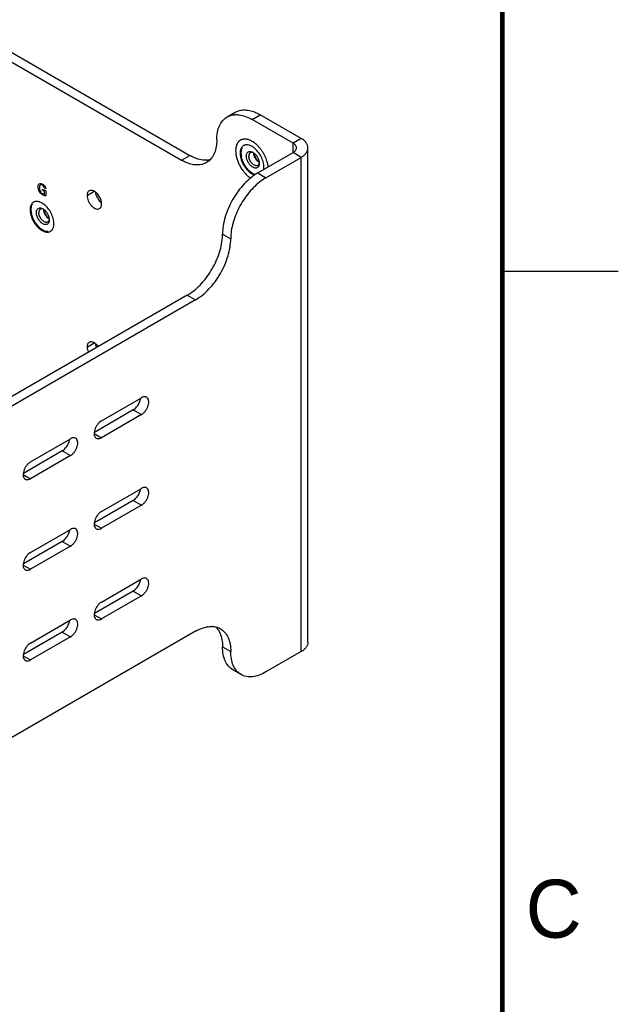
# Model space of a CAD drawing. Header units: inches. Extents: x 0 to 34, y 0 to 22.
# Tile 26 of 27: x 31.4 to 34, y 13.3 to 17.6. Entities that reach past the tile are written whole.
import ezdxf

# ---------------------------------------------------------------- set-up
doc = ezdxf.new("R2010")
doc.units = ezdxf.units.IN
doc.header["$LTSCALE"] = 1.87
doc.header["$MEASUREMENT"] = 0
doc.layers.get('0').update_dxf_attribs({"linetype": 'CONTINUOUS'})
doc.layers.add('02___PRT_ALL_AXES', color=7, linetype='CONTINUOUS')
doc.layers.add('03___PRT_ALL_CURVES', color=7, linetype='CONTINUOUS')
doc.styles.add('TEXTSTYLE_2', font='txt')

msp = doc.modelspace()

# ---------------------------------------------------------------- linework, layer by layer
at = {"color": 7, "linetype": 'CONTINUOUS'}
for p, q in [((32.63215, 17.07215), (32.59679, 17.05174)), ((32.66144, 14.90075), (32.66144, 17.03132)), ((32.36875, 17.00787), (32.37218, 17.00984)), ((32.63215, 16.9905), (32.59679, 17.01091)), ((32.63215, 14.85992), (32.63215, 16.9905)), ((31.77039, 15.85428), (31.94322, 15.95407)), ((31.94322, 15.88174), (31.77039, 15.78195)), ((31.90787, 15.90216), (31.94322, 15.88174)), ((31.73907, 15.80004), (31.77039, 15.78195)), ((31.46421, 15.6775), (31.63704, 15.77729)), ((31.63704, 15.70496), (31.46421, 15.60517)), ((31.60169, 15.72537), (31.63704, 15.70496)), ((31.4329, 15.62325), (31.46421, 15.60517)), ((31.77039, 15.4638), (31.94322, 15.56359)), ((31.94322, 15.49127), (31.77039, 15.39148)), ((31.90787, 15.51168), (31.94322, 15.49127)), ((31.73907, 15.40956), (31.77039, 15.39148)), ((31.46421, 15.28702), (31.63704, 15.38681)), ((31.60169, 15.3349), (31.63704, 15.31448)), ((31.63704, 15.31448), (31.46421, 15.21469)), ((31.4329, 15.23278), (31.46421, 15.21469)), ((31.77039, 15.07333), (31.94322, 15.17311)), ((31.90787, 15.1212), (31.94322, 15.10079)), ((31.94322, 15.10079), (31.77039, 15.001)), ((31.46421, 14.89654), (31.63704, 14.99633)), ((31.73907, 15.01908), (31.77039, 15.001)), ((31.60169, 14.94442), (31.63704, 14.92401)), ((31.63704, 14.92401), (31.46421, 14.82422)), ((31.4329, 14.8423), (31.46421, 14.82422))]:
    msp.add_line(p, q, dxfattribs=at)
at = {"color": 3, "linetype": 'CONTINUOUS'}
for p, q in [((32.59679, 17.01091), (32.59679, 17.05174)), ((31.90787, 15.90216), (31.73988, 15.80516)), ((31.60169, 15.72537), (31.4337, 15.62838)), ((31.90787, 15.51168), (31.73988, 15.41469)), ((31.60169, 15.3349), (31.4337, 15.2379)), ((31.90787, 15.1212), (31.73988, 15.02421)), ((31.60169, 14.94442), (31.4337, 14.84743))]:
    msp.add_line(p, q, dxfattribs=at)
at = {"color": 40, "linetype": 'CONTINUOUS'}
for p, q in [((31.51608, 16.8538), (31.53013, 16.84568)), ((31.51608, 16.84871), (31.51608, 16.8538)), ((31.52998, 16.85545), (31.52419, 16.85879)), ((31.52483, 16.84366), (31.51608, 16.84871)), ((31.52483, 16.83055), (31.52483, 16.84366)), ((31.53013, 16.84568), (31.53013, 16.82387))]:
    msp.add_line(p, q, dxfattribs=at)
at = {"color": 2, "linetype": 'CONTINUOUS'}
msp.add_line((33.50002, 16.5), (34.00002, 16.5), dxfattribs=at)
at = {"color": 7, "linetype": 'CONTINUOUS', "const_width": 0.02}
msp.add_lwpolyline([(33.50002, 0.5), (33.50002, 21.5)], dxfattribs=at)
at = {"color": 3, "linetype": 'CONTINUOUS'}
for centre, radius, start, end in [((32.39592, 17.01998), 0.02433, 119.97345, 128.5932), ((32.39601, 17.01979), 0.02453, 111.00603, 119.93169)]:
    msp.add_arc(centre, radius, start, end, dxfattribs=at)
at = {"color": 7, "linetype": 'CONTINUOUS'}
for centre, radius, start, end in [((32.45684, 17.00866), 0.02931, 178.47967, 180.00529), ((32.47444, 17.01545), 0.04694, 187.72113, 188.1856), ((32.46475, 16.99495), 0.02929, 239.99628, 241.68961), ((32.47946, 17.00684), 0.04698, 231.81593, 232.36818), ((31.55104, 16.76479), 0.02931, 178.47967, 180.00529), ((31.56864, 16.77158), 0.04694, 187.72113, 188.1856), ((31.55894, 16.75108), 0.02929, 239.99628, 241.68961), ((31.57365, 16.76297), 0.04698, 231.81593, 232.36818)]:
    msp.add_arc(centre, radius, start, end, dxfattribs=at)
for points, knots in [([(32.66144, 17.03132), (32.66144, 17.03513), (32.66003, 17.04307), (32.65401, 17.05415), (32.64448, 17.06413), (32.63653, 17.06962), (32.63215, 17.07215)], [0, 0, 0, 0, 0.2176721, 0.4509613, 0.7108494, 1, 1, 1, 1]), ([(32.37224, 17.00973), (32.37224, 17.01178), (32.37258, 17.01926), (32.37439, 17.02677), (32.37687, 17.03162)], [0, 0, 0, 0, 0.2737571, 1, 1, 1, 1]), ([(32.37707, 17.03187), (32.37541, 17.02872), (32.37362, 17.02339), (32.37246, 17.01586), (32.37226, 17.01181), (32.37227, 17.00973)], [0, 0, 0, 0, 0.4686871, 0.726364, 1, 1, 1, 1]), ([(32.63215, 16.9905), (32.63653, 16.99303), (32.64448, 16.99852), (32.65401, 17.0085), (32.66003, 17.01958), (32.66144, 17.02752), (32.66144, 17.03132)], [0, 0, 0, 0, 0.2891506, 0.5490387, 0.7823279, 1, 1, 1, 1]), ([(32.43516, 16.91595), (32.43118, 16.91716), (32.42308, 16.92084), (32.41174, 16.92893), (32.40098, 16.93951), (32.39133, 16.95208), (32.38324, 16.96602), (32.37711, 16.98066), (32.37324, 16.99527), (32.37225, 17.00502), (32.37224, 17.00969)], [0, 0, 0, 0, 0.1047582, 0.2219943, 0.3494931, 0.4836835, 0.620238, 0.7545816, 0.8823686, 1, 1, 1, 1]), ([(32.37227, 17.00969), (32.37227, 17.00691), (32.37263, 17.00119), (32.37356, 16.99554), (32.37417, 16.99266)], [0, 0, 0, 0, 0.4855007, 1, 1, 1, 1]), ([(32.39552, 16.99627), (32.39552, 16.99826), (32.39582, 17.00206), (32.39736, 17.00727), (32.39995, 17.0115), (32.40354, 17.01452), (32.40795, 17.01612), (32.41291, 17.01625), (32.41819, 17.01497), (32.42163, 17.01334), (32.42335, 17.01234)], [0, 0, 0, 0, 0.1448889, 0.2745046, 0.3910911, 0.4999782, 0.6088737, 0.7254728, 0.8550984, 1, 1, 1, 1]), ([(32.4512, 16.96412), (32.4512, 16.96213), (32.45089, 16.95833), (32.44936, 16.95312), (32.44677, 16.94889), (32.44318, 16.94587), (32.43876, 16.94427), (32.4338, 16.94414), (32.42852, 16.94542), (32.42309, 16.948), (32.41769, 16.95179), (32.41064, 16.95839), (32.4032, 16.96855), (32.39811, 16.98009), (32.39592, 16.98949), (32.39552, 16.99407), (32.39552, 16.99627)], [0, 0, 0, 0, 0.0604045, 0.1144412, 0.1630457, 0.2084408, 0.2538403, 0.3024527, 0.3564971, 0.4169106, 0.4835343, 0.555416, 0.7084484, 0.8614926, 0.9333793, 1, 1, 1, 1]), ([(32.41268, 17.01087), (32.41163, 17.01027), (32.40966, 17.00861), (32.40756, 17.00518), (32.40631, 17.00096), (32.40607, 16.99789), (32.40607, 16.99627)], [0, 0, 0, 0, 0.217758, 0.4509482, 0.7101951, 1, 1, 1, 1]), ([(32.44459, 16.95561), (32.4438, 16.95515), (32.44207, 16.95443), (32.43921, 16.95401), (32.43613, 16.95424), (32.43166, 16.95543), (32.42595, 16.95855), (32.41965, 16.96414), (32.41407, 16.97127), (32.40968, 16.97938), (32.40683, 16.98781), (32.40607, 16.99354), (32.40607, 16.99627)], [0, 0, 0, 0, 0.0428591, 0.0874864, 0.1353169, 0.1872826, 0.3045419, 0.4382089, 0.5825441, 0.7297006, 0.8713078, 1, 1, 1, 1]), ([(32.4263, 17.0105), (32.42509, 17.01106), (32.42268, 17.01194), (32.41904, 17.0125), (32.41564, 17.0122), (32.41359, 17.0114), (32.41268, 17.01087)], [0, 0, 0, 0, 0.2835441, 0.5406755, 0.7764186, 1, 1, 1, 1]), ([(32.42335, 17.01234), (32.42526, 17.01124), (32.42903, 17.0086), (32.43607, 17.00201), (32.44352, 16.99184), (32.4486, 16.9803), (32.45079, 16.9709), (32.4512, 16.96632), (32.4512, 16.96412)], [0, 0, 0, 0, 0.1142556, 0.2375303, 0.499981, 0.762456, 0.8857439, 1, 1, 1, 1]), ([(32.4501, 16.96958), (32.4469, 16.97143), (32.44083, 16.97653), (32.43376, 16.9862), (32.42892, 16.99716), (32.42753, 17.00496), (32.42753, 17.00866)], [0, 0, 0, 0, 0.2372038, 0.4999645, 0.7627644, 1, 1, 1, 1]), ([(32.42798, 17.00877), (32.42851, 17.00511), (32.43046, 16.99767), (32.4354, 16.98715), (32.44204, 16.97762), (32.4475, 16.9722), (32.45041, 16.96991)], [0, 0, 0, 0, 0.2423403, 0.4999693, 0.7576307, 1, 1, 1, 1]), ([(32.45105, 16.96732), (32.45091, 16.96602), (32.45046, 16.96355), (32.44912, 16.9602), (32.44718, 16.95747), (32.44549, 16.95612), (32.44459, 16.95561)], [0, 0, 0, 0, 0.2828375, 0.5397336, 0.7757908, 1, 1, 1, 1]), ([(31.46644, 16.76586), (31.46644, 16.76791), (31.46677, 16.77539), (31.46859, 16.7829), (31.47107, 16.78775)], [0, 0, 0, 0, 0.2737571, 1, 1, 1, 1]), ([(31.53888, 16.67036), (31.53474, 16.67056), (31.52832, 16.67208), (31.52016, 16.67572), (31.51142, 16.68089), (31.50084, 16.68957), (31.48949, 16.70249), (31.47982, 16.71742), (31.4724, 16.73349), (31.46768, 16.74972), (31.46644, 16.76062), (31.46644, 16.76582)], [0, 0, 0, 0, 0.0967494, 0.1506521, 0.2081935, 0.3329878, 0.4677515, 0.6074204, 0.7462793, 0.8787172, 1, 1, 1, 1]), ([(31.47127, 16.788), (31.4696, 16.78485), (31.46781, 16.77952), (31.46666, 16.77199), (31.46646, 16.76794), (31.46647, 16.76586)], [0, 0, 0, 0, 0.4686871, 0.726364, 1, 1, 1, 1]), ([(31.46647, 16.76582), (31.46646, 16.76304), (31.46682, 16.75732), (31.46776, 16.75167), (31.46837, 16.74879)], [0, 0, 0, 0, 0.4855007, 1, 1, 1, 1]), ([(31.48971, 16.7524), (31.48971, 16.75439), (31.49002, 16.75819), (31.49155, 16.7634), (31.49414, 16.76763), (31.49773, 16.77065), (31.50215, 16.77225), (31.50711, 16.77238), (31.51239, 16.7711), (31.51582, 16.76947), (31.51755, 16.76847)], [0, 0, 0, 0, 0.1448889, 0.2745046, 0.3910911, 0.4999782, 0.6088737, 0.7254728, 0.8550984, 1, 1, 1, 1]), ([(31.50687, 16.767), (31.50582, 16.7664), (31.50385, 16.76474), (31.50176, 16.76131), (31.50051, 16.75709), (31.50027, 16.75402), (31.50027, 16.7524)], [0, 0, 0, 0, 0.217758, 0.4509482, 0.7101951, 1, 1, 1, 1]), ([(31.5205, 16.76663), (31.51928, 16.76719), (31.51688, 16.76807), (31.51323, 16.76863), (31.50984, 16.76833), (31.50779, 16.76753), (31.50687, 16.767)], [0, 0, 0, 0, 0.2835441, 0.5406755, 0.7764186, 1, 1, 1, 1]), ([(31.51755, 16.76847), (31.51946, 16.76737), (31.52322, 16.76473), (31.53027, 16.75814), (31.53772, 16.74797), (31.5428, 16.73643), (31.54499, 16.72703), (31.54539, 16.72245), (31.54539, 16.72025)], [0, 0, 0, 0, 0.1142556, 0.2375303, 0.499981, 0.762456, 0.8857439, 1, 1, 1, 1]), ([(31.5443, 16.72571), (31.54109, 16.72756), (31.53503, 16.73266), (31.52795, 16.74233), (31.52312, 16.75329), (31.52173, 16.76109), (31.52173, 16.76479)], [0, 0, 0, 0, 0.2372038, 0.4999645, 0.7627644, 1, 1, 1, 1]), ([(31.52218, 16.7649), (31.5227, 16.76124), (31.52466, 16.7538), (31.52959, 16.74328), (31.53624, 16.73375), (31.5417, 16.72833), (31.54461, 16.72604)], [0, 0, 0, 0, 0.2423403, 0.4999693, 0.7576307, 1, 1, 1, 1]), ([(31.54539, 16.72025), (31.54539, 16.71826), (31.54509, 16.71446), (31.54355, 16.70925), (31.54097, 16.70502), (31.53737, 16.702), (31.53296, 16.7004), (31.528, 16.70027), (31.52272, 16.70155), (31.51729, 16.70413), (31.51188, 16.70792), (31.50484, 16.71452), (31.49739, 16.72468), (31.49231, 16.73622), (31.49012, 16.74562), (31.48971, 16.7502), (31.48971, 16.7524)], [0, 0, 0, 0, 0.0604045, 0.1144412, 0.1630457, 0.2084408, 0.2538403, 0.3024527, 0.3564971, 0.4169106, 0.4835343, 0.555416, 0.7084484, 0.8614926, 0.9333793, 1, 1, 1, 1]), ([(31.53878, 16.71174), (31.538, 16.71128), (31.53626, 16.71056), (31.5334, 16.71014), (31.53033, 16.71037), (31.52586, 16.71156), (31.52015, 16.71468), (31.51384, 16.72027), (31.50827, 16.7274), (31.50388, 16.73551), (31.50103, 16.74394), (31.50027, 16.74967), (31.50027, 16.7524)], [0, 0, 0, 0, 0.0428591, 0.0874864, 0.1353169, 0.1872826, 0.3045419, 0.4382089, 0.5825441, 0.7297006, 0.8713078, 1, 1, 1, 1]), ([(31.54524, 16.72345), (31.54511, 16.72215), (31.54465, 16.71968), (31.54331, 16.71633), (31.54137, 16.7136), (31.53968, 16.71225), (31.53878, 16.71174)], [0, 0, 0, 0, 0.2828375, 0.5397336, 0.7757908, 1, 1, 1, 1]), ([(31.49592, 16.69539), (31.49914, 16.69178), (31.50581, 16.68523), (31.51667, 16.67741), (31.52761, 16.67222), (31.53512, 16.67061), (31.53866, 16.67042)], [0, 0, 0, 0, 0.2868852, 0.5516599, 0.7895647, 1, 1, 1, 1]), ([(31.95521, 15.95824), (31.95423, 15.95814), (31.95003, 15.95742), (31.94605, 15.9557), (31.94322, 15.95407)], [0, 0, 0, 0, 0.2306876, 1, 1, 1, 1]), ([(31.96537, 15.95626), (31.96391, 15.95711), (31.96055, 15.95832), (31.957, 15.95842), (31.95521, 15.95824)], [0, 0, 0, 0, 0.4827001, 1, 1, 1, 1]), ([(31.94322, 15.88174), (31.9465, 15.88364), (31.95286, 15.88854), (31.96101, 15.8978), (31.96771, 15.90871), (31.97242, 15.92036), (31.97476, 15.93183), (31.97451, 15.94224), (31.97159, 15.95088), (31.96758, 15.95498), (31.96537, 15.95626)], [0, 0, 0, 0, 0.1287488, 0.2706159, 0.4178777, 0.5623983, 0.6962133, 0.8135935, 0.9130631, 1, 1, 1, 1]), ([(31.77039, 15.85428), (31.76712, 15.85239), (31.76075, 15.84748), (31.74983, 15.83506), (31.74389, 15.82344), (31.74146, 15.81525)], [0, 0, 0, 0, 0.2293668, 0.4821041, 1, 1, 1, 1]), ([(31.74146, 15.81525), (31.74034, 15.81148), (31.73885, 15.80419), (31.7391, 15.79378), (31.74202, 15.78514), (31.74603, 15.78104), (31.74824, 15.77976)], [0, 0, 0, 0, 0.3057912, 0.574026, 0.8013322, 1, 1, 1, 1]), ([(31.64903, 15.78145), (31.64805, 15.78136), (31.64386, 15.78064), (31.63987, 15.77892), (31.63704, 15.77729)], [0, 0, 0, 0, 0.2306876, 1, 1, 1, 1]), ([(31.63704, 15.70496), (31.64032, 15.70685), (31.64668, 15.71175), (31.65483, 15.72102), (31.66153, 15.73193), (31.66625, 15.74358), (31.66858, 15.75505), (31.66834, 15.76546), (31.66542, 15.7741), (31.6614, 15.7782), (31.65919, 15.77948)], [0, 0, 0, 0, 0.1287488, 0.2706159, 0.4178777, 0.5623983, 0.6962133, 0.8135935, 0.9130631, 1, 1, 1, 1]), ([(31.65919, 15.77948), (31.65773, 15.78032), (31.65437, 15.78154), (31.65083, 15.78163), (31.64903, 15.78145)], [0, 0, 0, 0, 0.4827001, 1, 1, 1, 1]), ([(31.74824, 15.77976), (31.7497, 15.77892), (31.75306, 15.7777), (31.75661, 15.77761), (31.75841, 15.77779)], [0, 0, 0, 0, 0.4827001, 1, 1, 1, 1]), ([(31.75841, 15.77779), (31.75938, 15.77788), (31.76358, 15.7786), (31.76756, 15.78032), (31.77039, 15.78195)], [0, 0, 0, 0, 0.2306876, 1, 1, 1, 1]), ([(31.46421, 15.6775), (31.46094, 15.6756), (31.45457, 15.6707), (31.44365, 15.65828), (31.43771, 15.64665), (31.43528, 15.63847)], [0, 0, 0, 0, 0.2293668, 0.4821041, 1, 1, 1, 1]), ([(31.43528, 15.63847), (31.43416, 15.6347), (31.43267, 15.62741), (31.43292, 15.617), (31.43584, 15.60836), (31.43986, 15.60426), (31.44207, 15.60298)], [0, 0, 0, 0, 0.3057912, 0.574026, 0.8013322, 1, 1, 1, 1]), ([(31.44207, 15.60298), (31.44353, 15.60213), (31.44688, 15.60092), (31.45043, 15.60082), (31.45223, 15.601)], [0, 0, 0, 0, 0.4827001, 1, 1, 1, 1]), ([(31.45223, 15.601), (31.4532, 15.6011), (31.4574, 15.60182), (31.46138, 15.60354), (31.46421, 15.60517)], [0, 0, 0, 0, 0.2306876, 1, 1, 1, 1]), ([(31.95521, 15.56776), (31.95423, 15.56766), (31.95003, 15.56695), (31.94605, 15.56523), (31.94322, 15.56359)], [0, 0, 0, 0, 0.2306876, 1, 1, 1, 1]), ([(31.94322, 15.49127), (31.9465, 15.49316), (31.95286, 15.49806), (31.96101, 15.50732), (31.96771, 15.51823), (31.97242, 15.52988), (31.97476, 15.54135), (31.97451, 15.55176), (31.97159, 15.56041), (31.96758, 15.56451), (31.96537, 15.56579)], [0, 0, 0, 0, 0.1287488, 0.2706159, 0.4178777, 0.5623983, 0.6962133, 0.8135935, 0.9130631, 1, 1, 1, 1]), ([(31.96537, 15.56579), (31.96391, 15.56663), (31.96055, 15.56785), (31.957, 15.56794), (31.95521, 15.56776)], [0, 0, 0, 0, 0.4827001, 1, 1, 1, 1]), ([(31.77039, 15.4638), (31.76712, 15.46191), (31.76075, 15.45701), (31.74983, 15.44459), (31.74389, 15.43296), (31.74146, 15.42477)], [0, 0, 0, 0, 0.2293668, 0.4821041, 1, 1, 1, 1]), ([(31.74146, 15.42477), (31.74034, 15.421), (31.73885, 15.41371), (31.7391, 15.40331), (31.74202, 15.39466), (31.74603, 15.39056), (31.74824, 15.38928)], [0, 0, 0, 0, 0.3057912, 0.574026, 0.8013322, 1, 1, 1, 1]), ([(31.64903, 15.39098), (31.64805, 15.39088), (31.64386, 15.39016), (31.63987, 15.38844), (31.63704, 15.38681)], [0, 0, 0, 0, 0.2306876, 1, 1, 1, 1]), ([(31.63704, 15.31448), (31.64032, 15.31638), (31.64668, 15.32128), (31.65483, 15.33054), (31.66153, 15.34145), (31.66625, 15.3531), (31.66858, 15.36457), (31.66834, 15.37498), (31.66542, 15.38362), (31.6614, 15.38772), (31.65919, 15.389)], [0, 0, 0, 0, 0.1287488, 0.2706159, 0.4178777, 0.5623983, 0.6962133, 0.8135935, 0.9130631, 1, 1, 1, 1]), ([(31.65919, 15.389), (31.65773, 15.38985), (31.65437, 15.39106), (31.65083, 15.39116), (31.64903, 15.39098)], [0, 0, 0, 0, 0.4827001, 1, 1, 1, 1]), ([(31.74824, 15.38928), (31.7497, 15.38844), (31.75306, 15.38722), (31.75661, 15.38713), (31.75841, 15.38731)], [0, 0, 0, 0, 0.4827001, 1, 1, 1, 1]), ([(31.75841, 15.38731), (31.75938, 15.38741), (31.76358, 15.38812), (31.76756, 15.38984), (31.77039, 15.39148)], [0, 0, 0, 0, 0.2306876, 1, 1, 1, 1]), ([(31.46421, 15.28702), (31.46094, 15.28513), (31.45457, 15.28022), (31.44365, 15.2678), (31.43771, 15.25618), (31.43528, 15.24799)], [0, 0, 0, 0, 0.2293668, 0.4821041, 1, 1, 1, 1]), ([(31.43528, 15.24799), (31.43416, 15.24422), (31.43267, 15.23693), (31.43292, 15.22652), (31.43584, 15.21788), (31.43986, 15.21378), (31.44207, 15.2125)], [0, 0, 0, 0, 0.3057912, 0.574026, 0.8013322, 1, 1, 1, 1]), ([(31.44207, 15.2125), (31.44353, 15.21166), (31.44688, 15.21044), (31.45043, 15.21035), (31.45223, 15.21053)], [0, 0, 0, 0, 0.4827001, 1, 1, 1, 1]), ([(31.45223, 15.21053), (31.4532, 15.21062), (31.4574, 15.21134), (31.46138, 15.21306), (31.46421, 15.21469)], [0, 0, 0, 0, 0.2306876, 1, 1, 1, 1]), ([(31.95521, 15.17728), (31.95423, 15.17718), (31.95003, 15.17647), (31.94605, 15.17475), (31.94322, 15.17311)], [0, 0, 0, 0, 0.2306876, 1, 1, 1, 1]), ([(31.94322, 15.10079), (31.9465, 15.10268), (31.95286, 15.10758), (31.96101, 15.11684), (31.96771, 15.12775), (31.97242, 15.1394), (31.97476, 15.15088), (31.97451, 15.16129), (31.97159, 15.16993), (31.96758, 15.17403), (31.96537, 15.17531)], [0, 0, 0, 0, 0.1287488, 0.2706159, 0.4178777, 0.5623983, 0.6962133, 0.8135935, 0.9130631, 1, 1, 1, 1]), ([(31.96537, 15.17531), (31.96391, 15.17615), (31.96055, 15.17737), (31.957, 15.17746), (31.95521, 15.17728)], [0, 0, 0, 0, 0.4827001, 1, 1, 1, 1]), ([(31.77039, 15.07333), (31.76712, 15.07143), (31.76075, 15.06653), (31.74983, 15.05411), (31.74389, 15.04248), (31.74146, 15.0343)], [0, 0, 0, 0, 0.2293668, 0.4821041, 1, 1, 1, 1]), ([(31.74146, 15.0343), (31.74034, 15.03053), (31.73885, 15.02324), (31.7391, 15.01283), (31.74202, 15.00418), (31.74603, 15.00008), (31.74824, 14.99881)], [0, 0, 0, 0, 0.3057912, 0.574026, 0.8013322, 1, 1, 1, 1]), ([(31.64903, 15.0005), (31.64805, 15.0004), (31.64386, 14.99969), (31.63987, 14.99797), (31.63704, 14.99633)], [0, 0, 0, 0, 0.2306876, 1, 1, 1, 1]), ([(31.63704, 14.92401), (31.64032, 14.9259), (31.64668, 14.9308), (31.65483, 14.94006), (31.66153, 14.95097), (31.66625, 14.96262), (31.66858, 14.97409), (31.66834, 14.9845), (31.66542, 14.99315), (31.6614, 14.99725), (31.65919, 14.99853)], [0, 0, 0, 0, 0.1287488, 0.2706159, 0.4178777, 0.5623983, 0.6962133, 0.8135935, 0.9130631, 1, 1, 1, 1]), ([(31.65919, 14.99853), (31.65773, 14.99937), (31.65437, 15.00059), (31.65083, 15.00068), (31.64903, 15.0005)], [0, 0, 0, 0, 0.4827001, 1, 1, 1, 1]), ([(31.74824, 14.99881), (31.7497, 14.99796), (31.75306, 14.99674), (31.75661, 14.99665), (31.75841, 14.99683)], [0, 0, 0, 0, 0.4827001, 1, 1, 1, 1]), ([(31.75841, 14.99683), (31.75938, 14.99693), (31.76358, 14.99764), (31.76756, 14.99937), (31.77039, 15.001)], [0, 0, 0, 0, 0.2306876, 1, 1, 1, 1]), ([(32.66144, 14.90075), (32.66144, 14.89694), (32.66003, 14.889), (32.65401, 14.87792), (32.64448, 14.86794), (32.63653, 14.86245), (32.63215, 14.85992)], [0, 0, 0, 0, 0.2176721, 0.4509613, 0.7108494, 1, 1, 1, 1]), ([(31.43528, 14.85751), (31.43416, 14.85374), (31.43267, 14.84645), (31.43292, 14.83605), (31.43584, 14.8274), (31.43986, 14.8233), (31.44207, 14.82202)], [0, 0, 0, 0, 0.3057912, 0.574026, 0.8013322, 1, 1, 1, 1]), ([(31.46421, 14.89654), (31.46094, 14.89465), (31.45457, 14.88975), (31.44365, 14.87733), (31.43771, 14.8657), (31.43528, 14.85751)], [0, 0, 0, 0, 0.2293668, 0.4821041, 1, 1, 1, 1]), ([(31.44207, 14.82202), (31.44353, 14.82118), (31.44688, 14.81996), (31.45043, 14.81987), (31.45223, 14.82005)], [0, 0, 0, 0, 0.4827001, 1, 1, 1, 1]), ([(31.45223, 14.82005), (31.4532, 14.82015), (31.4574, 14.82086), (31.46138, 14.82258), (31.46421, 14.82422)], [0, 0, 0, 0, 0.2306876, 1, 1, 1, 1])]:
    msp.add_open_spline(points, degree=3, knots=knots, dxfattribs=at)
at = {"color": 3, "linetype": 'CONTINUOUS'}
for points, knots in [([(32.38075, 17.03899), (32.37879, 17.03743), (32.37521, 17.03353), (32.37144, 17.02617), (32.36921, 17.01743), (32.36875, 17.01115), (32.36875, 17.00787)], [0, 0, 0, 0, 0.2182355, 0.453831, 0.7139857, 1, 1, 1, 1]), ([(32.39438, 17.04433), (32.39376, 17.04427), (32.39132, 17.04398), (32.38892, 17.04335), (32.38721, 17.04269)], [0, 0, 0, 0, 0.2558459, 1, 1, 1, 1]), ([(32.41111, 17.0417), (32.40968, 17.04224), (32.40429, 17.04398), (32.39851, 17.0447), (32.39438, 17.04433)], [0, 0, 0, 0, 0.2695579, 1, 1, 1, 1]), ([(32.42892, 17.03142), (32.42748, 17.03255), (32.42193, 17.0366), (32.41583, 17.03994), (32.41111, 17.0417)], [0, 0, 0, 0, 0.2663572, 1, 1, 1, 1]), ([(32.47128, 16.94867), (32.47128, 16.95608), (32.46881, 16.97172), (32.45993, 16.99416), (32.44662, 17.01485), (32.43513, 17.02657), (32.42892, 17.03142)], [0, 0, 0, 0, 0.2326932, 0.4901088, 0.7528076, 1, 1, 1, 1]), ([(32.60714, 17.04303), (32.6065, 17.04387), (32.60352, 17.04728), (32.5998, 17.05), (32.59679, 17.05174)], [0, 0, 0, 0, 0.2319711, 1, 1, 1, 1]), ([(32.59679, 17.01091), (32.59785, 17.01152), (32.60167, 17.01393), (32.60512, 17.017), (32.60714, 17.01961)], [0, 0, 0, 0, 0.2690145, 1, 1, 1, 1]), ([(32.61144, 17.03132), (32.61144, 17.03335), (32.61063, 17.03759), (32.60848, 17.0413), (32.60714, 17.04303)], [0, 0, 0, 0, 0.480683, 1, 1, 1, 1]), ([(32.60714, 17.01961), (32.60848, 17.02135), (32.61063, 17.02506), (32.61144, 17.0293), (32.61144, 17.03132)], [0, 0, 0, 0, 0.519317, 1, 1, 1, 1]), ([(32.36875, 17.00787), (32.36875, 17.00335), (32.36968, 16.99391), (32.37462, 16.97464), (32.38588, 16.95151), (32.40213, 16.93189), (32.41718, 16.92034), (32.42503, 16.91629), (32.42892, 16.91483)], [0, 0, 0, 0, 0.1166601, 0.2434737, 0.51197, 0.773793, 0.8927495, 1, 1, 1, 1]), ([(32.4701, 16.93675), (32.4703, 16.93769), (32.47101, 16.94162), (32.47128, 16.94563), (32.47128, 16.94867)], [0, 0, 0, 0, 0.2397765, 1, 1, 1, 1]), ([(31.91934, 15.91129), (31.92338, 15.91546), (31.93038, 15.92488), (31.93514, 15.93561), (31.9368, 15.94119)], [0, 0, 0, 0, 0.499431, 1, 1, 1, 1]), ([(31.9368, 15.94119), (31.93706, 15.94206), (31.93799, 15.94544), (31.93863, 15.94891), (31.93891, 15.9515)], [0, 0, 0, 0, 0.2582892, 1, 1, 1, 1]), ([(31.90787, 15.90216), (31.90886, 15.90273), (31.913, 15.90536), (31.91673, 15.90861), (31.91934, 15.91129)], [0, 0, 0, 0, 0.2351457, 1, 1, 1, 1]), ([(31.61316, 15.73451), (31.6172, 15.73868), (31.62421, 15.7481), (31.62897, 15.75883), (31.63062, 15.7644)], [0, 0, 0, 0, 0.499431, 1, 1, 1, 1]), ([(31.63062, 15.7644), (31.63088, 15.76527), (31.63181, 15.76866), (31.63246, 15.77213), (31.63273, 15.77472)], [0, 0, 0, 0, 0.2582892, 1, 1, 1, 1]), ([(31.60169, 15.72537), (31.60269, 15.72595), (31.60682, 15.72858), (31.61055, 15.73182), (31.61316, 15.73451)], [0, 0, 0, 0, 0.2351457, 1, 1, 1, 1]), ([(31.91934, 15.52082), (31.92338, 15.52498), (31.93038, 15.53441), (31.93514, 15.54514), (31.9368, 15.55071)], [0, 0, 0, 0, 0.499431, 1, 1, 1, 1]), ([(31.9368, 15.55071), (31.93706, 15.55158), (31.93799, 15.55497), (31.93863, 15.55843), (31.93891, 15.56102)], [0, 0, 0, 0, 0.2582892, 1, 1, 1, 1]), ([(31.90787, 15.51168), (31.90886, 15.51226), (31.913, 15.51488), (31.91673, 15.51813), (31.91934, 15.52082)], [0, 0, 0, 0, 0.2351457, 1, 1, 1, 1]), ([(31.61316, 15.34403), (31.6172, 15.3482), (31.62421, 15.35762), (31.62897, 15.36835), (31.63062, 15.37393)], [0, 0, 0, 0, 0.499431, 1, 1, 1, 1]), ([(31.63062, 15.37393), (31.63088, 15.3748), (31.63181, 15.37818), (31.63246, 15.38165), (31.63273, 15.38424)], [0, 0, 0, 0, 0.2582892, 1, 1, 1, 1]), ([(31.60169, 15.3349), (31.60269, 15.33547), (31.60682, 15.3381), (31.61055, 15.34135), (31.61316, 15.34403)], [0, 0, 0, 0, 0.2351457, 1, 1, 1, 1]), ([(31.91934, 15.13034), (31.92338, 15.13451), (31.93038, 15.14393), (31.93514, 15.15466), (31.9368, 15.16023)], [0, 0, 0, 0, 0.499431, 1, 1, 1, 1]), ([(31.9368, 15.16023), (31.93706, 15.1611), (31.93799, 15.16449), (31.93863, 15.16796), (31.93891, 15.17055)], [0, 0, 0, 0, 0.2582892, 1, 1, 1, 1]), ([(31.90787, 15.1212), (31.90886, 15.12178), (31.913, 15.12441), (31.91673, 15.12765), (31.91934, 15.13034)], [0, 0, 0, 0, 0.2351457, 1, 1, 1, 1]), ([(31.61316, 14.95356), (31.6172, 14.95772), (31.62421, 14.96715), (31.62897, 14.97788), (31.63062, 14.98345)], [0, 0, 0, 0, 0.499431, 1, 1, 1, 1]), ([(31.63062, 14.98345), (31.63088, 14.98432), (31.63181, 14.98771), (31.63246, 14.99117), (31.63273, 14.99376)], [0, 0, 0, 0, 0.2582892, 1, 1, 1, 1]), ([(31.60169, 14.94442), (31.60269, 14.945), (31.60682, 14.94763), (31.61055, 14.95087), (31.61316, 14.95356)], [0, 0, 0, 0, 0.2351457, 1, 1, 1, 1])]:
    msp.add_open_spline(points, degree=3, knots=knots, dxfattribs=at)
at = {"color": 40, "linetype": 'CONTINUOUS'}
for points in [[(31.49724, 16.86253), (31.49724, 16.87005), (31.50006, 16.87717), (31.50547, 16.87824)], [(31.5026, 16.84259), (31.49896, 16.84895), (31.49724, 16.85655), (31.49724, 16.86253)], [(31.5069, 16.87196), (31.50401, 16.86992), (31.50281, 16.8651), (31.50281, 16.86011)], [(31.50281, 16.86011), (31.50281, 16.85528), (31.50363, 16.84943), (31.50632, 16.84418)], [(31.50547, 16.87824), (31.5085, 16.87886), (31.51246, 16.87732), (31.51613, 16.87521)], [(31.51555, 16.8707), (31.51247, 16.87248), (31.50894, 16.87345), (31.5069, 16.87196)], [(31.52419, 16.85879), (31.52362, 16.86312), (31.51905, 16.86868), (31.51555, 16.8707)], [(31.51613, 16.87521), (31.52014, 16.87289), (31.52462, 16.86888), (31.52743, 16.86397)], [(31.52743, 16.86397), (31.52895, 16.86125), (31.52982, 16.85808), (31.52998, 16.85545)], [(31.5165, 16.82905), (31.5116, 16.83188), (31.50603, 16.83657), (31.5026, 16.84259)], [(31.50632, 16.84418), (31.50869, 16.83966), (31.51288, 16.83604), (31.5165, 16.83395)], [(31.5165, 16.83395), (31.51931, 16.83233), (31.52215, 16.83116), (31.52483, 16.83055)], [(31.53013, 16.82387), (31.52576, 16.82472), (31.52111, 16.82639), (31.5165, 16.82905)]]:
    msp.add_open_spline(points, degree=3, dxfattribs=at)
at = {"layer": '02___PRT_ALL_AXES', "color": 3, "linetype": 'CONTINUOUS'}
for p, q in [((26.96822, 19.95052), (32.11596, 16.97828)), ((32.59679, 17.05174), (32.42002, 17.15381)), ((32.44477, 16.92313), (32.59679, 17.01091)), ((32.14071, 16.39649), (29.10015, 14.64091))]:
    msp.add_line(p, q, dxfattribs=at)
at = {"layer": '02___PRT_ALL_AXES', "color": 7, "linetype": 'CONTINUOUS'}
for p, q in [((27.00358, 19.97094), (32.15132, 16.9987)), ((32.31251, 17.16446), (32.34787, 17.18487)), ((32.42002, 17.15381), (32.45537, 17.17422)), ((32.63215, 17.07215), (32.45537, 17.17422)), ((32.11596, 16.97828), (32.15132, 16.9987)), ((32.48012, 16.90272), (32.63215, 16.9905)), ((32.44477, 16.92313), (32.48012, 16.90272)), ((31.70847, 16.82594), (31.73979, 16.84402)), ((31.46295, 16.764), (31.46637, 16.76597)), ((32.29274, 16.65981), (32.32809, 16.6394)), ((32.14071, 16.39649), (32.17606, 16.37608)), ((32.17606, 16.37608), (29.13551, 14.6205)), ((31.70847, 16.17277), (31.73979, 16.19085)), ((32.17606, 14.94766), (29.13551, 13.19208)), ((32.29274, 14.88031), (32.32809, 14.8599)), ((32.63215, 14.85992), (32.48012, 14.77214)), ((32.37262, 14.76149), (32.33726, 14.7819))]:
    msp.add_line(p, q, dxfattribs=at)
at = {"layer": '02___PRT_ALL_AXES', "color": 3, "linetype": 'CONTINUOUS'}
for centre, radius, start, end in [((32.35178, 17.08716), 0.08737, 93.39333, 95.10424), ((32.17615, 17.04028), 0.08736, 324.89054, 326.61019), ((31.49012, 16.77611), 0.02433, 119.97345, 128.5932), ((31.4902, 16.77592), 0.02453, 111.00603, 119.93169), ((31.5383, 16.6927), 0.02434, 299.97638, 309.06269), ((32.03401, 16.58109), 0.21322, 300.028, 304.30226), ((32.2009, 14.90608), 0.08736, 33.38981, 35.10946)]:
    msp.add_arc(centre, radius, start, end, dxfattribs=at)
at = {"layer": '02___PRT_ALL_AXES', "color": 7, "linetype": 'CONTINUOUS'}
for centre, radius, start, end in [((32.21956, 17.06535), 0.08737, 273.39333, 275.10424), ((32.58682, 16.71812), 0.21322, 120.028, 124.30226), ((32.24431, 14.88101), 0.08737, 84.89576, 86.60667), ((32.41993, 14.83414), 0.08736, 213.38981, 215.10946)]:
    msp.add_arc(centre, radius, start, end, dxfattribs=at)
for points, knots in [([(32.34787, 17.18487), (32.35358, 17.18817), (32.36631, 17.1933), (32.38737, 17.19578), (32.40997, 17.1932), (32.425, 17.18844), (32.4326, 17.18538)], [0, 0, 0, 0, 0.2262136, 0.4631355, 0.719299, 1, 1, 1, 1]), ([(32.4326, 17.18538), (32.4345, 17.18462), (32.44229, 17.18131), (32.44983, 17.17742), (32.45537, 17.17422)], [0, 0, 0, 0, 0.2428492, 1, 1, 1, 1]), ([(32.22473, 16.97813), (32.21897, 16.97779), (32.20366, 16.97837), (32.17852, 16.98477), (32.16041, 16.99344), (32.15132, 16.9987)], [0, 0, 0, 0, 0.2243447, 0.5916289, 1, 1, 1, 1]), ([(32.23952, 16.98034), (32.23853, 16.98009), (32.23451, 16.97919), (32.23042, 16.9786), (32.22733, 16.97833)], [0, 0, 0, 0, 0.2468203, 1, 1, 1, 1]), ([(32.46666, 16.89425), (32.44664, 16.88063), (32.41898, 16.85493), (32.38807, 16.81498), (32.36737, 16.78131), (32.35046, 16.74584), (32.33787, 16.70973), (32.33005, 16.67421), (32.32809, 16.65071), (32.32809, 16.6394)], [0, 0, 0, 0, 0.242258, 0.3725125, 0.5050746, 0.6369064, 0.7650265, 0.8868507, 1, 1, 1, 1]), ([(31.74425, 16.84018), (31.74453, 16.83812), (31.74619, 16.8295), (31.74965, 16.82128), (31.753, 16.81549)], [0, 0, 0, 0, 0.2370009, 1, 1, 1, 1]), ([(31.753, 16.81549), (31.75414, 16.81351), (31.75886, 16.80613), (31.76487, 16.79952), (31.77001, 16.79557)], [0, 0, 0, 0, 0.2606342, 1, 1, 1, 1]), ([(32.17606, 16.37608), (32.18647, 16.38209), (32.20702, 16.3965), (32.23531, 16.42296), (32.26138, 16.45425), (32.28425, 16.48917), (32.30306, 16.52643), (32.31712, 16.56465), (32.32589, 16.60238), (32.32809, 16.62738), (32.32809, 16.6394)], [0, 0, 0, 0, 0.1141241, 0.2373483, 0.3669759, 0.5000061, 0.6330353, 0.7626605, 0.8858809, 1, 1, 1, 1]), ([(31.74425, 16.187), (31.74443, 16.18564), (31.74541, 16.17999), (31.74721, 16.17449), (31.74892, 16.17048)], [0, 0, 0, 0, 0.2389628, 1, 1, 1, 1]), ([(32.17606, 14.94766), (32.18224, 14.95123), (32.19735, 14.95892), (32.22192, 14.96708), (32.2407, 14.96875), (32.24948, 14.96823)], [0, 0, 0, 0, 0.2769831, 0.6580302, 1, 1, 1, 1]), ([(32.25208, 14.96803), (32.25767, 14.96753), (32.26862, 14.96546), (32.27886, 14.96103), (32.28357, 14.95831)], [0, 0, 0, 0, 0.5080633, 1, 1, 1, 1]), ([(32.28357, 14.95831), (32.29066, 14.95422), (32.30393, 14.94307), (32.31805, 14.91997), (32.32644, 14.89151), (32.32809, 14.87079), (32.32809, 14.8599)], [0, 0, 0, 0, 0.2177858, 0.4509153, 0.7102992, 1, 1, 1, 1]), ([(32.34699, 14.78606), (32.34381, 14.79088), (32.33667, 14.80442), (32.32963, 14.82939), (32.32809, 14.8494), (32.32809, 14.8599)], [0, 0, 0, 0, 0.2243496, 0.5916353, 1, 1, 1, 1]), ([(32.37262, 14.76149), (32.36791, 14.76421), (32.35895, 14.77086), (32.35169, 14.7793), (32.34846, 14.78389)], [0, 0, 0, 0, 0.4919424, 1, 1, 1, 1]), ([(32.48012, 14.77214), (32.47069, 14.76669), (32.45192, 14.75776), (32.42307, 14.75079), (32.396, 14.75148), (32.37971, 14.75739), (32.37262, 14.76149)], [0, 0, 0, 0, 0.2897064, 0.5490923, 0.7822195, 1, 1, 1, 1])]:
    msp.add_open_spline(points, degree=3, knots=knots, dxfattribs=at)
at = {"layer": '02___PRT_ALL_AXES', "color": 3, "linetype": 'CONTINUOUS'}
for points, knots in [([(32.26799, 17.06604), (32.26799, 17.07694), (32.26964, 17.09765), (32.27803, 17.12611), (32.29215, 17.14921), (32.30542, 17.16036), (32.31251, 17.16446)], [0, 0, 0, 0, 0.2897008, 0.5490847, 0.7822142, 1, 1, 1, 1]), ([(32.31251, 17.16446), (32.31722, 17.16718), (32.32746, 17.17161), (32.33841, 17.17368), (32.344, 17.17418)], [0, 0, 0, 0, 0.4919367, 1, 1, 1, 1]), ([(32.3466, 17.17437), (32.35237, 17.17471), (32.36767, 17.17413), (32.39282, 17.16773), (32.41092, 17.15906), (32.42002, 17.15381)], [0, 0, 0, 0, 0.2243447, 0.5916289, 1, 1, 1, 1]), ([(32.26799, 17.06604), (32.26799, 17.05892), (32.26709, 17.04199), (32.26187, 17.01663), (32.25394, 16.99954), (32.2491, 16.9922)], [0, 0, 0, 0, 0.276978, 0.6580238, 1, 1, 1, 1]), ([(32.13874, 16.96712), (32.13683, 16.96789), (32.12904, 16.97119), (32.12151, 16.97508), (32.11596, 16.97828)], [0, 0, 0, 0, 0.2428492, 1, 1, 1, 1]), ([(32.24762, 16.99003), (32.24439, 16.98544), (32.23713, 16.977), (32.22817, 16.97035), (32.22347, 16.96763)], [0, 0, 0, 0, 0.5080576, 1, 1, 1, 1]), ([(32.22347, 16.96763), (32.21775, 16.96433), (32.20502, 16.9592), (32.18397, 16.95672), (32.16136, 16.9593), (32.14634, 16.96406), (32.13874, 16.96712)], [0, 0, 0, 0, 0.2262136, 0.4631355, 0.719299, 1, 1, 1, 1]), ([(32.44477, 16.92313), (32.43436, 16.91712), (32.41381, 16.90271), (32.38552, 16.87625), (32.35945, 16.84496), (32.33658, 16.81004), (32.31777, 16.77278), (32.30371, 16.73456), (32.29494, 16.69683), (32.29274, 16.67183), (32.29274, 16.65981)], [0, 0, 0, 0, 0.1141241, 0.2373483, 0.3669759, 0.5000061, 0.6330353, 0.7626605, 0.8858809, 1, 1, 1, 1]), ([(31.71764, 16.84622), (31.71618, 16.84538), (31.71345, 16.84308), (31.71053, 16.83832), (31.70882, 16.83245), (31.70847, 16.82818), (31.70847, 16.82594)], [0, 0, 0, 0, 0.2176862, 0.4509709, 0.7108541, 1, 1, 1, 1]), ([(31.70847, 16.82594), (31.70847, 16.82216), (31.70953, 16.8142), (31.71348, 16.80251), (31.71958, 16.79125), (31.72731, 16.78134), (31.73608, 16.77358), (31.74522, 16.76859), (31.75416, 16.7668), (31.75972, 16.76823), (31.76194, 16.7695)], [0, 0, 0, 0, 0.1287445, 0.2706092, 0.4178709, 0.5623929, 0.69621, 0.8135922, 0.9130629, 1, 1, 1, 1]), ([(31.7278, 16.84819), (31.72601, 16.84837), (31.72246, 16.84827), (31.7191, 16.84706), (31.71764, 16.84622)], [0, 0, 0, 0, 0.5170531, 1, 1, 1, 1]), ([(31.73979, 16.84402), (31.73879, 16.8446), (31.73503, 16.84657), (31.73088, 16.84789), (31.7278, 16.84819)], [0, 0, 0, 0, 0.2716082, 1, 1, 1, 1]), ([(31.76193, 16.82064), (31.75909, 16.82557), (31.75265, 16.83438), (31.74423, 16.84146), (31.73979, 16.84402)], [0, 0, 0, 0, 0.5255606, 1, 1, 1, 1]), ([(31.77111, 16.78978), (31.77111, 16.79491), (31.76918, 16.80574), (31.76478, 16.81572), (31.76193, 16.82064)], [0, 0, 0, 0, 0.4744328, 1, 1, 1, 1]), ([(31.47494, 16.79512), (31.47298, 16.79356), (31.46941, 16.78966), (31.46564, 16.7823), (31.4634, 16.77356), (31.46295, 16.76728), (31.46295, 16.764)], [0, 0, 0, 0, 0.2182355, 0.453831, 0.7139857, 1, 1, 1, 1]), ([(31.48858, 16.80046), (31.48795, 16.8004), (31.48552, 16.80011), (31.48312, 16.79948), (31.48141, 16.79882)], [0, 0, 0, 0, 0.2558459, 1, 1, 1, 1]), ([(31.50531, 16.79783), (31.50388, 16.79837), (31.49849, 16.80011), (31.49271, 16.80083), (31.48858, 16.80046)], [0, 0, 0, 0, 0.2695579, 1, 1, 1, 1]), ([(31.52312, 16.78755), (31.52167, 16.78868), (31.51613, 16.79273), (31.51003, 16.79607), (31.50531, 16.79783)], [0, 0, 0, 0, 0.2663572, 1, 1, 1, 1]), ([(31.56548, 16.7048), (31.56548, 16.71221), (31.56301, 16.72785), (31.55413, 16.75029), (31.54082, 16.77098), (31.52932, 16.7827), (31.52312, 16.78755)], [0, 0, 0, 0, 0.2326932, 0.4901088, 0.7528076, 1, 1, 1, 1]), ([(31.76194, 16.7695), (31.7634, 16.77035), (31.76613, 16.77265), (31.76904, 16.77741), (31.77076, 16.78327), (31.77111, 16.78754), (31.77111, 16.78978)], [0, 0, 0, 0, 0.2176857, 0.45097, 0.7108531, 1, 1, 1, 1]), ([(31.46295, 16.764), (31.46295, 16.75852), (31.46431, 16.74704), (31.46947, 16.73), (31.47757, 16.71324), (31.48802, 16.69786), (31.50025, 16.68484), (31.51643, 16.67269), (31.53103, 16.66754), (31.53985, 16.66833)], [0, 0, 0, 0, 0.1234394, 0.2587312, 0.4002048, 0.5417333, 0.6769368, 0.8004301, 1, 1, 1, 1]), ([(31.55364, 16.6738), (31.55416, 16.67422), (31.55619, 16.67601), (31.55793, 16.67812), (31.55906, 16.67983)], [0, 0, 0, 0, 0.2448444, 1, 1, 1, 1]), ([(31.55906, 16.67983), (31.55939, 16.68032), (31.56068, 16.68239), (31.56172, 16.68461), (31.56239, 16.68634)], [0, 0, 0, 0, 0.242533, 1, 1, 1, 1]), ([(31.56239, 16.68634), (31.56291, 16.68769), (31.56482, 16.69367), (31.56548, 16.69999), (31.56548, 16.7048)], [0, 0, 0, 0, 0.2326963, 1, 1, 1, 1]), ([(31.53985, 16.66833), (31.5408, 16.66842), (31.54449, 16.66893), (31.54807, 16.67023), (31.55046, 16.67161)], [0, 0, 0, 0, 0.257732, 1, 1, 1, 1]), ([(32.15417, 16.40496), (32.17419, 16.41858), (32.20185, 16.44428), (32.23276, 16.48423), (32.25346, 16.5179), (32.27037, 16.55337), (32.28296, 16.58948), (32.29078, 16.625), (32.29274, 16.6485), (32.29274, 16.65981)], [0, 0, 0, 0, 0.242258, 0.3725125, 0.5050746, 0.6369064, 0.7650265, 0.8868507, 1, 1, 1, 1]), ([(31.71764, 16.19304), (31.71618, 16.1922), (31.71345, 16.1899), (31.71053, 16.18514), (31.70882, 16.17927), (31.70847, 16.17501), (31.70847, 16.17277)], [0, 0, 0, 0, 0.2176862, 0.4509709, 0.7108541, 1, 1, 1, 1]), ([(31.70847, 16.17277), (31.70847, 16.16906), (31.70949, 16.16126), (31.71196, 16.15382), (31.71356, 16.15006)], [0, 0, 0, 0, 0.4759198, 1, 1, 1, 1]), ([(31.7278, 16.19501), (31.72601, 16.19519), (31.72246, 16.1951), (31.7191, 16.19388), (31.71764, 16.19304)], [0, 0, 0, 0, 0.5170531, 1, 1, 1, 1]), ([(31.73979, 16.19085), (31.73879, 16.19142), (31.73503, 16.19339), (31.73088, 16.19471), (31.7278, 16.19501)], [0, 0, 0, 0, 0.2716082, 1, 1, 1, 1]), ([(31.7569, 16.17509), (31.75565, 16.17675), (31.75073, 16.18276), (31.74473, 16.18799), (31.73979, 16.19085)], [0, 0, 0, 0, 0.2669532, 1, 1, 1, 1]), ([(32.26455, 14.96586), (32.26525, 14.96513), (32.26804, 14.9621), (32.27059, 14.95886), (32.27237, 14.95633)], [0, 0, 0, 0, 0.2468254, 1, 1, 1, 1]), ([(32.27385, 14.95416), (32.27702, 14.94934), (32.28416, 14.9358), (32.2912, 14.91083), (32.29274, 14.89082), (32.29274, 14.88031)], [0, 0, 0, 0, 0.2243496, 0.5916353, 1, 1, 1, 1]), ([(32.33726, 14.7819), (32.33017, 14.786), (32.3169, 14.79715), (32.30278, 14.82025), (32.29439, 14.84871), (32.29274, 14.86942), (32.29274, 14.88031)], [0, 0, 0, 0, 0.2177858, 0.4509153, 0.7102992, 1, 1, 1, 1])]:
    msp.add_open_spline(points, degree=3, knots=knots, dxfattribs=at)
at = {"layer": '03___PRT_ALL_CURVES', "color": 4, "linetype": 'CONTINUOUS'}
for p, q in [((32.39817, 17.06853), (32.39262, 17.06935)), ((32.43035, 17.05307), (32.42446, 17.05719)), ((32.48679, 16.96656), (32.48461, 16.97418)), ((32.48771, 16.96278), (32.48679, 16.96656))]:
    msp.add_line(p, q, dxfattribs=at)
for points, knots in [([(32.37727, 17.06798), (32.37528, 17.0671), (32.37284, 17.06592), (32.36979, 17.06474), (32.368, 17.06344), (32.36587, 17.06162), (32.36366, 17.05993), (32.36199, 17.05843), (32.36066, 17.05646), (32.35922, 17.05464), (32.35786, 17.05271), (32.35671, 17.05142), (32.35604, 17.04957), (32.35498, 17.04731), (32.354, 17.04495), (32.3529, 17.04272), (32.35219, 17.04011), (32.35145, 17.03671), (32.35062, 17.03341), (32.35007, 17.03064), (32.34986, 17.02594), (32.34952, 17.02216), (32.34931, 17.01909)], [0, 0, 0, 0, 0.125, 0.15625, 0.1875, 0.25, 0.3125, 0.34375, 0.375, 0.4375, 0.46875, 0.5, 0.53125, 0.5625, 0.625, 0.65625, 0.6875, 0.75, 0.8125, 0.84375, 0.875, 1, 1, 1, 1]), ([(32.34931, 17.01909), (32.34953, 17.01649), (32.34988, 17.01258), (32.35031, 17.00737), (32.35065, 17.00409), (32.35075, 17.00154), (32.35148, 16.99872), (32.35262, 16.99384), (32.3541, 16.98823), (32.35523, 16.98265), (32.35752, 16.97699), (32.36028, 16.96995), (32.36346, 16.96142), (32.36821, 16.95356), (32.3722, 16.94533), (32.37768, 16.9379), (32.38213, 16.93166), (32.38566, 16.9266), (32.38981, 16.92246), (32.39378, 16.91804), (32.39732, 16.91429), (32.39931, 16.91208), (32.40149, 16.91048), (32.40415, 16.90827), (32.40844, 16.90484), (32.41165, 16.90225), (32.4138, 16.90053)], [0, 0, 0, 0, 0.0625, 0.09375, 0.125, 0.140625, 0.15625, 0.1875, 0.25, 0.28125, 0.3125, 0.375, 0.4375, 0.5, 0.5625, 0.625, 0.6875, 0.71875, 0.75, 0.8125, 0.84375, 0.859375, 0.875, 0.90625, 0.9375, 1, 1, 1, 1]), ([(32.48461, 16.97418), (32.48319, 16.97799), (32.48111, 16.98373), (32.47811, 16.99133), (32.47519, 16.9969), (32.47258, 17.00257), (32.4694, 17.00797), (32.46603, 17.01325), (32.4629, 17.01874), (32.45898, 17.02349), (32.4553, 17.02847), (32.45147, 17.03325), (32.4473, 17.03747), (32.44393, 17.04116), (32.44117, 17.04397), (32.4368, 17.04751), (32.43323, 17.05063), (32.43035, 17.05307)], [0, 0, 0, 0, 0.125, 0.1875, 0.25, 0.3125, 0.375, 0.4375, 0.5, 0.5625, 0.625, 0.6875, 0.75, 0.8125, 0.84375, 0.875, 1, 1, 1, 1]), ([(32.49003, 16.94925), (32.4899, 16.95032), (32.48962, 16.9525), (32.48925, 16.95496), (32.48878, 16.95759), (32.48836, 16.95977), (32.48798, 16.96156), (32.48771, 16.96278)], [0, 0, 0, 0, 0.25, 0.5, 0.625, 0.75, 1, 1, 1, 1])]:
    msp.add_open_spline(points, degree=3, knots=knots, dxfattribs=at)
for points in [[(32.39262, 17.06935), (32.38991, 17.06953), (32.38454, 17.06971), (32.37966, 17.06861), (32.37727, 17.06798)], [(32.40969, 17.065), (32.40798, 17.06567), (32.40409, 17.06714), (32.40029, 17.06806), (32.39817, 17.06853)], [(32.42446, 17.05719), (32.42199, 17.05874), (32.41705, 17.06175), (32.41213, 17.06396), (32.40969, 17.065)]]:
    msp.add_open_spline(points, degree=3, dxfattribs=at)

# ---------------------------------------------------------------- texts
at = {"color": 2, "linetype": 'CONTINUOUS', "insert": (33.6004, 13.87673), "char_height": 0.25, "width": 0.25, "attachment_point": 1, "line_spacing_factor": 0.9, "style": 'TEXTSTYLE_2'}
msp.add_mtext('C', dxfattribs=at)

doc.saveas('drawing.dxf')
